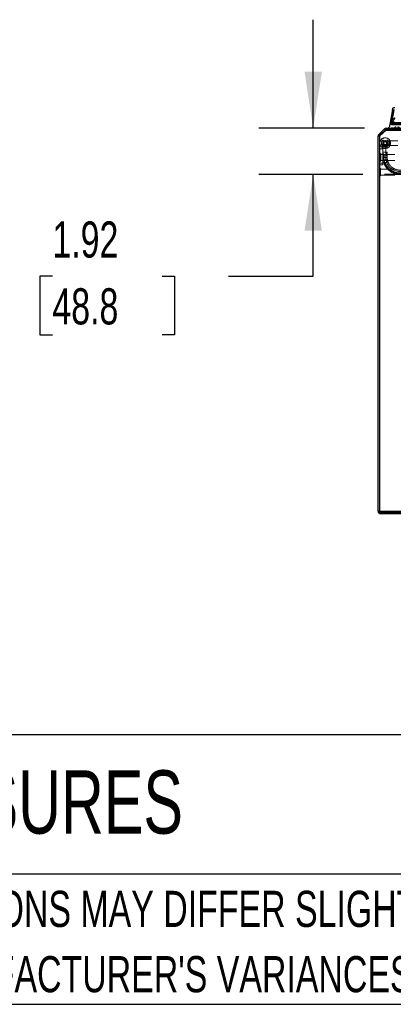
# Model space of a CAD drawing. Header units: inches. Extents: x 0.2 to 10.8, y 0.2 to 8.2.
# Tile 2 of 145: x 2.3 to 3.2, y 0.2 to 2.5. Entities that reach past the tile are written whole.
import ezdxf

# ---------------------------------------------------------------- set-up
doc = ezdxf.new("R2010")
doc.units = ezdxf.units.IN
doc.header["$MEASUREMENT"] = 0
doc.linetypes.add('HIDDEN', pattern=[0.075, 0.05, -0.025])
doc.layers.add('DIMENSIONS', color=140, linetype='Continuous')
doc.layers.add('TEXT', color=140, linetype='Continuous')
doc.styles.add('SLDTEXTSTYLE0', font='TXT', dxfattribs={"width": 0.7})
doc.dimstyles.new('SLDDIMSTYLE1', dxfattribs={"dimtxt": 0.084961, "dimasz": 0.13, "dimexe": 0, "dimexo": 0.0625, "dimgap": 0.02124, "dimtad": 0, "dimtih": 1, "dimtoh": 1, "dimlfac": 18, "dimrnd": 1e-09, "dimzin": 12, "dimdsep": 46, "dimtxsty": 'SLDTEXTSTYLE0', "dimsah": 1, "dimcen": 0.09, "dimadec": 0, "dimazin": 3, "dimtfac": 1, "dimtmove": 0, "dimatfit": 0, "dimfxl": 0, "dimfrac": 2, "dimtolj": 1, "dimtzin": 12, "dimarcsym": 0})

# ---------------------------------------------------------------- blocks, each defined once
blk = doc.blocks.new('SW_NOTE_0_3')
at = {"layer": 'TEXT', "color": 0, "char_height": 0.083333, "attachment_point": 1, "style": 'SLDTEXTSTYLE0'}
for s, insert in [('PART DIMENSIONS MAY DIFFER SLIGHTLY', (0, 0.1074)), ("DUE TO MANUFACTURER'S VARIANCES", (0, -0.0431))]:
    blk.add_mtext(s, dxfattribs=dict(at, insert=insert))
blk = doc.blocks.new('_D_22')
at = {"layer": 'DIMENSIONS'}
for p, q in [((3.0102, 2.2698), (3.0102, 2.5198)), ((3.1283, 2.2698), (2.8852, 2.2698)), ((3.1243, 2.1631), (2.8852, 2.1631)), ((3.0102, 1.9282), (3.0102, 2.1631)), ((2.4098, 1.9282), (2.3812, 1.9282)), ((2.3812, 1.9282), (2.3812, 1.7932)), ((2.6622, 1.9282), (2.6908, 1.9282)), ((2.6908, 1.9282), (2.6908, 1.7932)), ((2.8154, 1.9282), (3.0102, 1.9282)), ((2.3812, 1.7932), (2.4098, 1.7932)), ((2.6908, 1.7932), (2.6622, 1.7932))]:
    blk.add_line(p, q, dxfattribs=at)
for points in [[(3.0102, 2.2698), (3.0302, 2.3998), (2.9902, 2.3998)], [(3.0102, 2.1631), (2.9902, 2.0331), (3.0302, 2.0331)]]:
    blk.add_solid(points, dxfattribs=at)
at = {"layer": 'DIMENSIONS', "char_height": 0.08333, "attachment_point": 1, "style": 'SLDTEXTSTYLE0'}
for s, insert in [('1.92', (2.4098, 2.0547)), ('48.8', (2.4098, 1.9006))]:
    blk.add_mtext(s, dxfattribs=dict(at, insert=insert))

msp = doc.modelspace()

# ---------------------------------------------------------------- linework, layer by layer
at = {"color": 7, "linetype": 'Continuous', "lineweight": 25}
for p, q in [((3.1924582, 2.3126483), (3.1864019, 2.278301)), ((3.1903473, 2.278301), (3.1964036, 2.3126483)), ((3.1924582, 2.3126483), (3.1962847, 2.3119736)), ((3.1873413, 2.2808345), (3.190794, 2.2808345)), ((3.1908539, 2.2811743), (3.1878533, 2.2811743)), ((3.1903473, 2.278301), (4.7954749, 2.278301)), ((3.1903473, 2.278301), (3.1903473, 2.2782522)), ((3.1595913, 1.3868768), (3.1595913, 2.2510484)), ((3.1613487, 2.255291), (3.174066, 2.2680083)), ((3.1635913, 1.3848768), (3.1635913, 2.2510505)), ((3.1768938, 2.2651805), (3.1641765, 2.2524632)), ((3.2269752, 2.2657657), (3.1783064, 2.2657657)), ((3.1783086, 2.2697657), (3.2269802, 2.2697657)), ((3.1635913, 1.3848768), (4.822258, 1.3848768)), ((4.822258, 1.3808768), (3.1655913, 1.3808768))]:
    msp.add_line(p, q, dxfattribs=at)
at = {"color": 7, "linetype": 'HIDDEN', "lineweight": 18}
for p, q in [((3.1963974, 2.3119537), (3.1903411, 2.2776064)), ((3.1903473, 2.2776064), (3.1964036, 2.3119537)), ((3.1864019, 2.278301), (3.1903411, 2.2776064)), ((3.1880968, 2.281118), (4.7977254, 2.281118)), ((3.1939757, 2.2782507), (3.1880968, 2.281118)), ((3.1880968, 2.281118), (4.7977254, 2.281118)), ((3.1903473, 2.2782522), (3.1903473, 2.2776064)), ((3.1903473, 2.2776064), (4.7954749, 2.2776064)), ((3.190794, 2.2808345), (4.7950282, 2.2808345)), ((4.7949683, 2.2811743), (3.1908539, 2.2811743)), ((3.1980533, 2.2919367), (3.1914759, 2.2825432)), ((3.1914759, 2.2825432), (4.7943463, 2.2825432)), ((3.1923209, 2.2819104), (4.7934657, 2.2819104)), ((3.1939757, 2.2782507), (4.7918464, 2.2782507)), ((3.1941155, 2.2782328), (4.7917066, 2.2782328)), ((3.1635913, 2.2510484), (3.1595913, 2.2510484)), ((3.1637436, 2.2518137), (3.160048, 2.2533445)), ((3.1641771, 2.2524626), (3.1613487, 2.255291)), ((3.1635913, 2.2537138), (3.1774802, 2.2663014)), ((3.1774802, 2.2646109), (3.1635913, 2.2520233)), ((3.1635913, 2.2520233), (3.1635913, 2.2537138)), ((3.1635913, 2.2510505), (3.1635913, 2.2520233)), ((3.1641771, 2.2524626), (3.1768944, 2.2651799)), ((3.1768944, 2.2651799), (3.174066, 2.2680083)), ((3.1771396, 2.2653885), (3.1748017, 2.2686341)), ((3.1774802, 2.2663014), (3.1774802, 2.2646109)), ((3.1774802, 2.2663014), (3.2285913, 2.2663014)), ((3.1774802, 2.2646109), (3.2279204, 2.2646109)), ((3.1831311, 2.2697657), (3.1820059, 2.2681778)), ((3.1820059, 2.2681778), (3.2269802, 2.2681778)), ((3.1821212, 2.2658871), (3.2269802, 2.2658871)), ((3.1699393, 2.2336597), (3.1717417, 2.2341427)), ((3.170153, 2.2352407), (3.170153, 2.189309)), ((3.1725223, 2.2373774), (3.1714686, 2.2421221)), ((3.1742588, 2.2293403), (3.1726696, 2.2234096)), ((3.1747417, 2.2311427), (3.1742588, 2.2293403)), ((3.1867759, 2.2407088), (3.1758398, 2.2407088)), ((3.1758398, 2.2297727), (3.1867759, 2.2297727)), ((3.1774208, 2.2293403), (3.1769379, 2.2311427)), ((3.1769568, 2.2296647), (3.1782457, 2.2232309)), ((3.1790155, 2.2305233), (3.1803517, 2.2238536)), ((3.1803517, 2.2238536), (3.1790155, 2.2305233)), ((3.1790155, 2.2305233), (3.1803517, 2.2238536)), ((3.1803517, 2.2238536), (3.1790155, 2.2305233)), ((3.1790155, 2.2305233), (3.1803517, 2.2238536)), ((3.1803517, 2.2238536), (3.1790155, 2.2305233)), ((3.180211, 2.2421221), (3.1791573, 2.2373774)), ((3.1799378, 2.2341427), (3.1817402, 2.2336597)), ((3.1867759, 2.2297727), (3.1867759, 2.2407088)), ((3.1867759, 2.2297727), (3.1867759, 2.2407088)), ((3.1867759, 2.2297727), (3.1867759, 2.2407088)), ((3.2053673, 2.2407088), (3.1867759, 2.2407088)), ((3.1867759, 2.2297727), (3.2053673, 2.2297727)), ((3.170153, 2.222316), (3.1635913, 2.222316)), ((3.166216, 2.2098689), (3.1635913, 2.2124936)), ((3.1653274, 2.2111129), (3.1635913, 2.2111129)), ((3.1653274, 2.2024323), (3.1653274, 2.2111129)), ((3.1983135, 2.2093768), (3.1653274, 2.2093768)), ((3.1653274, 2.1937518), (3.1653274, 2.2024323)), ((3.166216, 2.2098689), (3.166216, 2.1949958)), ((3.170153, 2.2098689), (3.166216, 2.2098689)), ((3.170153, 2.2142657), (3.1804308, 2.2142657)), ((3.1804308, 2.207874), (3.170153, 2.207874)), ((3.170153, 2.2024323), (3.1804308, 2.2024323)), ((3.1705904, 2.2228679), (3.1705904, 2.2024323)), ((3.1705904, 2.2068068), (3.1727817, 2.2068068)), ((3.1705904, 2.2068068), (3.1727817, 2.2068068)), ((3.1705904, 2.2068068), (3.1727817, 2.2068068)), ((3.1705904, 2.2068068), (3.1727817, 2.2068068)), ((3.1705904, 2.2068068), (3.1727817, 2.2068068)), ((3.1705904, 2.2068068), (3.1727817, 2.2068068)), ((3.1705904, 2.2068068), (3.1727817, 2.2068068)), ((3.1705904, 2.2068068), (3.1727817, 2.2068068)), ((3.1705904, 2.2068068), (3.1727817, 2.2068068)), ((3.1705904, 2.2068068), (3.1705904, 2.2024323)), ((3.1705904, 2.2068068), (3.1727817, 2.2068068)), ((3.1705904, 2.2024323), (3.1705904, 2.2068068)), ((3.1705904, 2.2068068), (3.1727817, 2.2068068)), ((3.1705904, 2.2068068), (3.1727817, 2.2068068)), ((3.1727817, 2.2068068), (3.1727817, 2.2024323)), ((3.1727817, 2.2024323), (3.1727817, 2.2068068)), ((3.1727817, 2.2068068), (3.1727817, 2.2024323)), ((3.1727817, 2.2024323), (3.1727817, 2.2068068)), ((3.1727817, 2.2068068), (3.1727817, 2.2024323)), ((3.1727817, 2.2024323), (3.1727817, 2.2068068)), ((3.1727817, 2.2068068), (3.1727817, 2.2024323)), ((3.1727817, 2.2024323), (3.1727817, 2.2068068)), ((3.1727817, 2.2068068), (3.1727817, 2.2024323)), ((3.1727817, 2.2024323), (3.1727817, 2.2068068)), ((3.1727817, 2.2068068), (3.1727817, 2.2024323)), ((3.1727817, 2.2024323), (3.1727817, 2.2068068)), ((3.1738713, 2.2024323), (3.1738713, 2.2068068)), ((3.1771521, 2.2024323), (3.1771521, 2.2228679)), ((3.1771521, 2.2068068), (3.1774795, 2.2068068)), ((3.1771521, 2.2068068), (3.1774795, 2.2068068)), ((3.1771521, 2.2068068), (3.1774795, 2.2068068)), ((3.1771521, 2.2068068), (3.1774795, 2.2068068)), ((3.1771521, 2.2068068), (3.1774795, 2.2068068)), ((3.1771521, 2.2068068), (3.1774795, 2.2068068)), ((3.1771521, 2.2068068), (3.1774795, 2.2068068)), ((3.1771521, 2.2068068), (3.1774795, 2.2068068)), ((3.1771521, 2.2068068), (3.1774795, 2.2068068)), ((3.1771521, 2.2068068), (3.1771521, 2.2024323)), ((3.1771521, 2.2068068), (3.1774795, 2.2068068)), ((3.1771521, 2.2068068), (3.1774795, 2.2068068)), ((3.1771521, 2.2068068), (3.1774795, 2.2068068)), ((3.1774795, 2.2068068), (3.1774795, 2.2024323)), ((3.1774795, 2.2024323), (3.1774795, 2.2068068)), ((3.1774795, 2.2068068), (3.1774795, 2.2024323)), ((3.1774795, 2.2024323), (3.1774795, 2.2068068)), ((3.1774795, 2.2068068), (3.1774795, 2.2024323)), ((3.1774795, 2.2024323), (3.1774795, 2.2068068)), ((3.1774795, 2.2068068), (3.1774795, 2.2024323)), ((3.1774795, 2.2024323), (3.1774795, 2.2068068)), ((3.1774795, 2.2068068), (3.1774795, 2.2024323)), ((3.1774795, 2.2024323), (3.1774795, 2.2068068)), ((3.1774795, 2.2068068), (3.1774795, 2.2024323)), ((3.1774795, 2.2024323), (3.1774795, 2.2068068)), ((3.18043, 2.2024323), (3.18043, 2.2068068)), ((3.1804308, 2.2024323), (3.1804308, 2.2142657)), ((3.1804308, 2.190599), (3.1804308, 2.2024323)), ((3.1635913, 2.1923711), (3.166216, 2.1949958)), ((3.1635913, 2.1937518), (3.1653274, 2.1937518)), ((3.170153, 2.189309), (3.1635913, 2.189309)), ((3.1635913, 2.189309), (3.170153, 2.189309)), ((3.170153, 2.189309), (3.1635913, 2.189309)), ((3.1635913, 2.189309), (3.170153, 2.189309)), ((3.170153, 2.189309), (3.1635913, 2.189309)), ((3.1635913, 2.189309), (3.170153, 2.189309)), ((3.170153, 2.1849345), (3.1635913, 2.1849345)), ((3.1653274, 2.1954879), (3.1983135, 2.1954879)), ((3.166216, 2.1949958), (3.170153, 2.1949958)), ((3.170153, 2.1969907), (3.1804308, 2.1969907)), ((3.170153, 2.190599), (3.1804308, 2.190599)), ((3.170153, 2.189309), (3.170153, 2.1849345)), ((3.1653274, 2.177224), (3.1635913, 2.177224)), ((3.1635913, 2.1598629), (3.1653274, 2.1598629)), ((3.1653274, 2.1685434), (3.1653274, 2.177224)), ((3.1983135, 2.1754879), (3.1653274, 2.1754879)), ((3.1653274, 2.1598629), (3.1653274, 2.1685434)), ((3.1653274, 2.161599), (3.1983135, 2.161599)), ((3.1635913, 1.3868768), (3.1595913, 1.3868768)), ((3.1639649, 1.3857129), (3.1607119, 1.3833851)), ((3.1635913, 1.3865673), (4.822258, 1.3865673)), ((3.1655913, 1.3848768), (3.1655913, 1.3808768))]:
    msp.add_line(p, q, dxfattribs=at)
at = {"color": 7, "linetype": 'HIDDEN', "lineweight": 18, "flags": 128}
for points in [[(4.7947685, 2.2702785), (3.9592051, 2.2702783), (3.1910494, 2.2702785)], [(4.7947733, 2.2702784), (4.0585215, 2.2702763), (3.1910502, 2.2702784)], [(3.1943046, 2.2671477), (3.9800698, 2.2671472), (4.7915276, 2.2671477)]]:
    msp.add_lwpolyline(points, dxfattribs=at)
at = {"color": 7, "linetype": 'HIDDEN', "lineweight": 18}
for radius in [0.0054681, 0.0038276, 0.0032808]:
    msp.add_circle((3.1758398, 2.2352407), radius, dxfattribs=at)
at = {"color": 7, "linetype": 'Continuous', "lineweight": 25}
for centre, radius, start, end in [((3.1878533, 2.2806187), 0.0005556, 90, 157.1422396), ((3.1655913, 2.2510484), 0.006, 135, 180), ((3.1655891, 2.2510505), 0.0019978, 135, 180), ((3.1783086, 2.2637657), 0.006, 90, 135), ((3.1783064, 2.2637679), 0.0019978, 90, 135), ((3.1655913, 1.3868768), 0.006, 180, 270)]:
    msp.add_arc(centre, radius, start, end, dxfattribs=at)
at = {"color": 7, "linetype": 'HIDDEN', "lineweight": 18}
for centre, radius, start, end in [((3.1878533, 2.2806187), 0.0005556, 64, 90), ((3.1941155, 2.2787884), 0.0005556, 255.4243751, 334.7861857), ((3.1758398, 2.2352407), 0.0122485, 255, 180), ((3.1758398, 2.2352407), 0.0122485, 180, 238.992417), ((3.1758398, 2.2352407), 0.0087489, 125.2609148, 54.7390852), ((3.1684032, 2.2228679), 0.0021872, 0, 58.992417), ((3.1700526, 2.2332372), 0.0004374, 105, 199.0960438), ((3.1758398, 2.2352407), 0.0065617, 199.0960438, 250.9039562), ((3.1758398, 2.2352407), 0.0056868, 255, 180), ((3.1758398, 2.2352407), 0.0056868, 180, 238.992417), ((3.1710416, 2.2420273), 0.0004374, 12.5204628, 125.2609148), ((3.1716285, 2.2345652), 0.0004374, 285, 9.1131579), ((3.1758398, 2.2352407), 0.0038276, 151.3967363, 189.1131579), ((3.1720952, 2.2372826), 0.0004374, 331.3967363, 12.5204628), ((3.1684032, 2.2228679), 0.0087489, 0, 58.992417), ((3.1738362, 2.2294535), 0.0004374, 250.9039562, 345), ((3.1751643, 2.2310295), 0.0004374, 80.8868421, 165), ((3.1758398, 2.2352407), 0.0038276, 260.8868421, 279.1131579), ((3.1765153, 2.2310295), 0.0004374, 15, 99.1131579), ((3.1778433, 2.2294535), 0.0004374, 195, 289.0960438), ((3.1758398, 2.2352407), 0.0065617, 289.0960438, 340.9039562), ((3.1795843, 2.2372826), 0.0004374, 167.4795372, 208.6032637), ((3.1758398, 2.2352407), 0.0038276, 350.8868421, 28.6032637), ((3.180051, 2.2345652), 0.0004374, 170.8868421, 255), ((3.180638, 2.2420273), 0.0004374, 54.7390852, 167.4795372), ((3.181627, 2.2332372), 0.0004374, 340.9039562, 75), ((3.1771521, 2.2141426), 0.0065617, 180, 228.2366023), ((3.2099605, 2.2024323), 0.0393701, 180, 0), ((3.1782457, 2.2146164), 0.0010936, 180, 225.5237276), ((3.2099605, 2.2024323), 0.0328084, 180, 0), ((3.1655913, 1.3868768), 0.002, 180, 270)]:
    msp.add_arc(centre, radius, start, end, dxfattribs=at)
at = {"color": 7, "linetype": 'Continuous', "lineweight": 25}
for points, knots in [([(3.1924582, 2.3126483), (3.1925794, 2.3133359), (3.1928218, 2.3140018), (3.19352, 2.315211), (3.1939755, 2.315754), (3.1950451, 2.3166515), (3.1956589, 2.3170058), (3.196971, 2.3174834), (3.1976689, 2.3176064), (3.1983671, 2.3176064)], [0, 0, 0, 0, 0.25, 0.25, 0.5, 0.5, 0.75, 0.75, 1, 1, 1, 1]), ([(3.1873413, 2.2808345), (3.1871224, 2.2800242), (3.1868399, 2.2789789), (3.1862657, 2.2766213), (3.1856467, 2.2738447), (3.1842738, 2.2714439), (3.1834196, 2.2701716), (3.1831683, 2.2698179), (3.1831311, 2.2697657)], [0, 0, 0, 0, 0.204819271, 0.264207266, 0.587758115, 0.881577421, 0.982515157, 1, 1, 1, 1])]:
    msp.add_open_spline(points, degree=3, knots=knots, dxfattribs=at)
at = {"color": 7, "linetype": 'HIDDEN', "lineweight": 18}
for points, knots in [([(3.1945184, 2.2923262), (3.1945044, 2.292299), (3.1944762, 2.2922443), (3.1944499, 2.2921482), (3.1944355, 2.2920456), (3.1944338, 2.2919384), (3.1944444, 2.2918298), (3.1944674, 2.2917234), (3.1945028, 2.291623), (3.1945508, 2.2915329), (3.1946251, 2.2914411), (3.1947618, 2.2913621), (3.1949315, 2.2913419), (3.1951188, 2.2913601), (3.1954392, 2.2914475), (3.1959179, 2.2917429), (3.1963687, 2.2922738), (3.1967489, 2.2927114), (3.1970448, 2.2929918), (3.1973467, 2.2932057), (3.1976744, 2.2932987), (3.1979718, 2.2932103), (3.1981608, 2.2930382), (3.1982827, 2.2928633), (3.1982941, 2.2926887), (3.1982707, 2.2925108), (3.1982203, 2.2923319), (3.1981415, 2.2921393), (3.1980866, 2.2920132), (3.1980533, 2.2919367)], [0, 0, 0, 0, 0.012868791, 0.025860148, 0.039154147, 0.052809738, 0.066788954, 0.080991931, 0.095300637, 0.109635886, 0.124035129, 0.14835146, 0.186971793, 0.216989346, 0.249570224, 0.363153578, 0.498613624, 0.563588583, 0.627260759, 0.689153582, 0.748188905, 0.806694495, 0.849955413, 0.873983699, 0.891931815, 0.915077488, 0.943007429, 0.965402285, 1, 1, 1, 1]), ([(3.1820059, 2.2681778), (3.1819187, 2.2679677), (3.1817597, 2.2675847), (3.1815709, 2.2670489), (3.1814417, 2.2666137), (3.1813802, 2.2662976), (3.1813837, 2.2660802), (3.1814284, 2.2659395), (3.1815164, 2.2658466), (3.1816373, 2.2658073), (3.1817838, 2.2658003), (3.181958, 2.2658323), (3.182157, 2.2658968), (3.1825385, 2.26603), (3.1830778, 2.2662783), (3.183743, 2.2666484), (3.1843594, 2.2670389), (3.1849272, 2.2674727), (3.1854829, 2.2679953), (3.1859533, 2.2684731), (3.1863928, 2.2688662), (3.1867848, 2.2691623), (3.1873536, 2.2695142), (3.1883813, 2.2699006), (3.1896702, 2.270056), (3.1909525, 2.2702788), (3.1918547, 2.2703686), (3.192452, 2.2703254), (3.1928081, 2.2702352), (3.1930214, 2.2701177), (3.1931936, 2.2699569), (3.1933079, 2.2697285), (3.1933668, 2.2694198), (3.1933702, 2.2690868), (3.1933473, 2.2687543), (3.193323, 2.2684301), (3.193287, 2.2681536), (3.1932711, 2.2679194), (3.19329, 2.26773), (3.1933332, 2.2675445), (3.1934033, 2.2673751), (3.1934822, 2.2672512), (3.1936283, 2.2671584), (3.1938457, 2.2670938), (3.1941736, 2.2671076), (3.1945157, 2.2671996), (3.1949779, 2.2674042), (3.1955059, 2.2677697), (3.1960434, 2.2683431), (3.1964756, 2.2690817), (3.1968098, 2.2698345), (3.1971475, 2.2705327), (3.1974373, 2.2710373), (3.1977897, 2.2715544), (3.198257, 2.2720837), (3.1988924, 2.272552), (3.1994998, 2.2726931), (3.1999229, 2.2725551), (3.2001485, 2.272413), (3.200331, 2.2721911), (3.2005127, 2.2718486), (3.2007152, 2.2714378), (3.2009414, 2.2710466), (3.2012481, 2.270559), (3.2016409, 2.2699806), (3.2021384, 2.2693544), (3.2026533, 2.2688039), (3.2031809, 2.2683464), (3.2036785, 2.268041), (3.2041308, 2.2678938), (3.2045288, 2.2678616), (3.2048367, 2.2679591), (3.2050059, 2.2681232), (3.2050586, 2.2682282), (3.2050977, 2.2683651), (3.2051227, 2.2685312), (3.2051351, 2.2687211), (3.205134, 2.26893), (3.2051195, 2.2691551), (3.2050916, 2.2693963), (3.2050414, 2.2697006), (3.204971, 2.2700615), (3.204885, 2.2704745), (3.2047808, 2.2709101), (3.2046866, 2.2713496), (3.2046464, 2.2717755), (3.2046571, 2.2721367), (3.2047542, 2.2724465), (3.2049301, 2.2725971), (3.2050997, 2.2726461), (3.2052507, 2.272655), (3.2054564, 2.2726325), (3.2058116, 2.2725522), (3.206479, 2.2723204), (3.2073961, 2.2719188), (3.2084361, 2.2712938), (3.209428, 2.2704769), (3.2101778, 2.2696942), (3.2107088, 2.2691119), (3.2110042, 2.2688145), (3.2112525, 2.2686037), (3.211493, 2.2684527), (3.2117599, 2.2683633), (3.2120368, 2.2683752), (3.2122959, 2.2684628), (3.2125164, 2.2685892), (3.2126796, 2.2687435), (3.2127965, 2.2689422), (3.2128682, 2.2691582), (3.2129023, 2.2694109), (3.212865, 2.2697301), (3.212773, 2.2701311), (3.2126181, 2.2706109), (3.2124797, 2.270945), (3.2124047, 2.271126)], [0, 0, 0, 0, 0.0116558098, 0.0212513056, 0.0286202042, 0.0342911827, 0.0366755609, 0.0389330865, 0.0412455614, 0.0439985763, 0.0473454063, 0.0512386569, 0.0557535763, 0.0609508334, 0.077958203, 0.0940811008, 0.1092829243, 0.1236696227, 0.1375796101, 0.1541345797, 0.1630180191, 0.1729922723, 0.1840146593, 0.2048891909, 0.2441303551, 0.2718263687, 0.2922069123, 0.3053877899, 0.3118454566, 0.3169624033, 0.3208356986, 0.3252760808, 0.3302677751, 0.335900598, 0.3410985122, 0.3462793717, 0.351515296, 0.3544827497, 0.357484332, 0.3605674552, 0.3637072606, 0.3668044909, 0.3686870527, 0.3738130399, 0.3820846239, 0.3908438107, 0.3972951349, 0.4147690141, 0.4303906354, 0.4422064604, 0.4610488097, 0.4723716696, 0.4826980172, 0.4921122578, 0.5067198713, 0.5227377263, 0.5401598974, 0.5471704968, 0.5518299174, 0.5564978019, 0.5638264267, 0.5721575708, 0.5801748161, 0.5879775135, 0.6035088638, 0.6184661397, 0.6329214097, 0.6469260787, 0.6603699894, 0.6694170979, 0.6784502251, 0.687776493, 0.6895992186, 0.6916347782, 0.6940048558, 0.6967465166, 0.6997911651, 0.7031107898, 0.7067203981, 0.7106189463, 0.7148230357, 0.7216774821, 0.7285545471, 0.7354668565, 0.7435757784, 0.750364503, 0.7559948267, 0.7607307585, 0.7657889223, 0.7692104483, 0.7726135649, 0.776044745, 0.7827830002, 0.7970064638, 0.8224909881, 0.8478785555, 0.8735719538, 0.8997148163, 0.9106852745, 0.9188292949, 0.9241891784, 0.9304521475, 0.9365864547, 0.9427588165, 0.9491693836, 0.9540555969, 0.9584565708, 0.9625319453, 0.9663327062, 0.9697505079, 0.9746993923, 0.9815092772, 0.9899814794, 1, 1, 1, 1]), ([(3.1914759, 2.2825432), (3.1914701, 2.2825195), (3.1914582, 2.2824709), (3.1914562, 2.2823904), (3.1914653, 2.2823057), (3.1914864, 2.2822182), (3.1915191, 2.2821306), (3.1915632, 2.2820463), (3.1916195, 2.2819695), (3.1916929, 2.2818995), (3.191812, 2.281827), (3.1920594, 2.2817629), (3.1923925, 2.2819141), (3.192803, 2.2822123), (3.1932138, 2.2826138), (3.1936531, 2.2831036), (3.1939931, 2.2834993), (3.194284, 2.2837556), (3.1945391, 2.2839206), (3.1948537, 2.2840626), (3.1952337, 2.2841505), (3.1956344, 2.2841464), (3.1959835, 2.2840617), (3.1962409, 2.2839053), (3.1964099, 2.283706), (3.196489, 2.283463), (3.196533, 2.2831842), (3.1965423, 2.2828771), (3.1965191, 2.2826694), (3.1965073, 2.2825639)], [0, 0, 0, 0, 0.008015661, 0.016426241, 0.0254813, 0.035322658, 0.04596838, 0.057318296, 0.069186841, 0.081549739, 0.097164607, 0.126206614, 0.193864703, 0.250856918, 0.33445287, 0.418795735, 0.50101464, 0.536112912, 0.578615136, 0.628178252, 0.684812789, 0.75000896, 0.806490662, 0.8477527, 0.87481959, 0.902265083, 0.932723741, 0.965818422, 1, 1, 1, 1]), ([(3.1727812, 2.2024323), (3.1727748, 2.1969188), (3.1749606, 2.1873105), (3.1834119, 2.1752287), (3.195187, 2.1672368), (3.2099605, 2.1642626), (3.2247341, 2.1672368), (3.2365091, 2.1752287), (3.2449604, 2.1873105), (3.2471462, 2.1969188), (3.2471399, 2.2024323)], [4.712364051, 4.712364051, 4.712364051, 4.712364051, 5.157166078, 5.488342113, 5.885753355, 6.283164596, 6.680575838, 7.07798708, 7.409163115, 7.853965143, 7.853965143, 7.853965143, 7.853965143]), ([(3.2471399, 2.2024323), (3.2471462, 2.1969188), (3.2449604, 2.1873105), (3.2365091, 2.1752287), (3.2247341, 2.1672368), (3.2099605, 2.1642626), (3.195187, 2.1672368), (3.1834119, 2.1752287), (3.1749606, 2.1873105), (3.1727748, 2.1969188), (3.1727812, 2.2024323)], [4.712414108, 4.712414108, 4.712414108, 4.712414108, 5.157216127, 5.488392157, 5.885803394, 6.283214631, 6.680625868, 7.078037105, 7.409213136, 7.85401516, 7.85401516, 7.85401516, 7.85401516]), ([(3.1727812, 2.2024323), (3.1727748, 2.1969188), (3.1749606, 2.1873105), (3.1834119, 2.1752287), (3.195187, 2.1672368), (3.2099605, 2.1642626), (3.2247341, 2.1672368), (3.2365091, 2.1752287), (3.2449604, 2.1873105), (3.2471462, 2.1969187), (3.2471399, 2.2024323)], [4.712364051, 4.712364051, 4.712364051, 4.712364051, 5.157166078, 5.488342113, 5.885753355, 6.283164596, 6.680575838, 7.07798708, 7.409163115, 7.853965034, 7.853965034, 7.853965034, 7.853965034]), ([(3.2471399, 2.2024323), (3.2471462, 2.1969188), (3.2449604, 2.1873105), (3.2365091, 2.1752287), (3.2247341, 2.1672368), (3.2099605, 2.1642626), (3.195187, 2.1672368), (3.1834119, 2.1752287), (3.1749606, 2.1873105), (3.1727748, 2.1969188), (3.1727812, 2.2024323)], [4.712414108, 4.712414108, 4.712414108, 4.712414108, 5.157216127, 5.488392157, 5.885803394, 6.283214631, 6.680625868, 7.078037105, 7.409213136, 7.85401516, 7.85401516, 7.85401516, 7.85401516]), ([(3.1727812, 2.2024323), (3.1727748, 2.1969188), (3.1749606, 2.1873105), (3.1834119, 2.1752287), (3.195187, 2.1672368), (3.2099605, 2.1642626), (3.2247341, 2.1672368), (3.2365091, 2.1752287), (3.2449604, 2.1873105), (3.2471462, 2.1969188), (3.2471399, 2.2024323)], [4.712364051, 4.712364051, 4.712364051, 4.712364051, 5.157166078, 5.488342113, 5.885753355, 6.283164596, 6.680575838, 7.07798708, 7.409163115, 7.853965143, 7.853965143, 7.853965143, 7.853965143]), ([(3.2471399, 2.2024323), (3.2471462, 2.1969188), (3.2449604, 2.1873105), (3.2365091, 2.1752287), (3.2247341, 2.1672368), (3.2099605, 2.1642626), (3.195187, 2.1672368), (3.1834119, 2.1752287), (3.1749606, 2.1873105), (3.1727748, 2.1969188), (3.1727812, 2.2024323)], [4.712414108, 4.712414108, 4.712414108, 4.712414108, 5.157216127, 5.488392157, 5.885803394, 6.283214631, 6.680625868, 7.078037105, 7.409213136, 7.85401516, 7.85401516, 7.85401516, 7.85401516]), ([(3.1727812, 2.2024323), (3.1727748, 2.1969188), (3.1749606, 2.1873105), (3.1834119, 2.1752287), (3.195187, 2.1672368), (3.2099605, 2.1642626), (3.2247341, 2.1672368), (3.2365091, 2.1752287), (3.2449604, 2.1873105), (3.2471462, 2.1969187), (3.2471399, 2.2024323)], [4.712364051, 4.712364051, 4.712364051, 4.712364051, 5.157166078, 5.488342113, 5.885753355, 6.283164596, 6.680575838, 7.07798708, 7.409163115, 7.853965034, 7.853965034, 7.853965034, 7.853965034]), ([(3.2471399, 2.2024323), (3.2471462, 2.1969188), (3.2449604, 2.1873105), (3.2365091, 2.1752287), (3.2247341, 2.1672368), (3.2099605, 2.1642626), (3.195187, 2.1672368), (3.1834119, 2.1752287), (3.1749606, 2.1873105), (3.1727748, 2.1969188), (3.1727812, 2.2024323)], [4.712414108, 4.712414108, 4.712414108, 4.712414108, 5.157216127, 5.488392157, 5.885803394, 6.283214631, 6.680625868, 7.078037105, 7.409213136, 7.85401516, 7.85401516, 7.85401516, 7.85401516]), ([(3.1727812, 2.2024323), (3.1727748, 2.1969188), (3.1749606, 2.1873105), (3.1834119, 2.1752287), (3.195187, 2.1672368), (3.2099605, 2.1642626), (3.2247341, 2.1672368), (3.2365091, 2.1752287), (3.2449604, 2.1873105), (3.2471462, 2.1969188), (3.2471399, 2.2024323)], [4.712364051, 4.712364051, 4.712364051, 4.712364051, 5.157166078, 5.488342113, 5.885753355, 6.283164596, 6.680575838, 7.07798708, 7.409163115, 7.853965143, 7.853965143, 7.853965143, 7.853965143]), ([(3.2471399, 2.2024323), (3.2471462, 2.1969188), (3.2449604, 2.1873105), (3.2365091, 2.1752287), (3.2247341, 2.1672368), (3.2099605, 2.1642626), (3.195187, 2.1672368), (3.1834119, 2.1752287), (3.1749606, 2.1873105), (3.1727748, 2.1969188), (3.1727812, 2.2024323)], [4.712414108, 4.712414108, 4.712414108, 4.712414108, 5.157216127, 5.488392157, 5.885803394, 6.283214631, 6.680625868, 7.078037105, 7.409213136, 7.85401516, 7.85401516, 7.85401516, 7.85401516]), ([(3.1727812, 2.2024323), (3.1727748, 2.1969188), (3.1749606, 2.1873105), (3.1834119, 2.1752287), (3.195187, 2.1672368), (3.2099605, 2.1642626), (3.2247341, 2.1672368), (3.2365091, 2.1752287), (3.2449604, 2.1873105), (3.2471462, 2.1969187), (3.2471399, 2.2024323)], [4.712364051, 4.712364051, 4.712364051, 4.712364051, 5.157166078, 5.488342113, 5.885753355, 6.283164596, 6.680575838, 7.07798708, 7.409163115, 7.853965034, 7.853965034, 7.853965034, 7.853965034]), ([(3.2471399, 2.2024323), (3.2471462, 2.1969188), (3.2449604, 2.1873105), (3.2365091, 2.1752287), (3.2247341, 2.1672368), (3.2099605, 2.1642626), (3.195187, 2.1672368), (3.1834119, 2.1752287), (3.1749606, 2.1873105), (3.1727748, 2.1969188), (3.1727812, 2.2024323)], [4.712414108, 4.712414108, 4.712414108, 4.712414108, 5.157216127, 5.488392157, 5.885803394, 6.283214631, 6.680625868, 7.078037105, 7.409213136, 7.85401516, 7.85401516, 7.85401516, 7.85401516]), ([(3.1727817, 2.2068068), (3.1727817, 2.2071264), (3.1727817, 2.2074458), (3.1727817, 2.2080364), (3.1727817, 2.2083072), (3.1727817, 2.2087592), (3.1727817, 2.2089401), (3.1727817, 2.2091847), (3.1727817, 2.2092483), (3.1727817, 2.2092483), (3.1727817, 2.2091847), (3.1727817, 2.2089401), (3.1727817, 2.2087592), (3.1727817, 2.2083072), (3.1727817, 2.2080364), (3.1727817, 2.2074458), (3.1727817, 2.2071264), (3.1727817, 2.2068068)], [0, 0, 0, 0, 0.125, 0.125, 0.25, 0.25, 0.375, 0.375, 0.5, 0.5, 0.625, 0.625, 0.75, 0.75, 0.875, 0.875, 1, 1, 1, 1]), ([(3.1727817, 2.2068068), (3.1727817, 2.2071264), (3.1727817, 2.2074458), (3.1727817, 2.2080364), (3.1727817, 2.2083072), (3.1727817, 2.2087592), (3.1727817, 2.2089401), (3.1727817, 2.2091847), (3.1727817, 2.2092483), (3.1727817, 2.2092483), (3.1727817, 2.2091847), (3.1727817, 2.2089401), (3.1727817, 2.2087592), (3.1727817, 2.2083072), (3.1727817, 2.2080364), (3.1727817, 2.2074458), (3.1727817, 2.2071264), (3.1727817, 2.2068068)], [0, 0, 0, 0, 0.125, 0.125, 0.25, 0.25, 0.375, 0.375, 0.5, 0.5, 0.625, 0.625, 0.75, 0.75, 0.875, 0.875, 1, 1, 1, 1]), ([(3.1727817, 2.2068068), (3.1727817, 2.2071264), (3.1727817, 2.2074458), (3.1727817, 2.2080364), (3.1727817, 2.2083072), (3.1727817, 2.2087592), (3.1727817, 2.2089401), (3.1727817, 2.2091847), (3.1727817, 2.2092483), (3.1727817, 2.2092483), (3.1727817, 2.2091847), (3.1727817, 2.2089401), (3.1727817, 2.2087592), (3.1727817, 2.2083072), (3.1727817, 2.2080364), (3.1727817, 2.2074458), (3.1727817, 2.2071264), (3.1727817, 2.2068068)], [0, 0, 0, 0, 0.125, 0.125, 0.25, 0.25, 0.375, 0.375, 0.5, 0.5, 0.625, 0.625, 0.75, 0.75, 0.875, 0.875, 1, 1, 1, 1]), ([(3.1727817, 2.2068068), (3.1727817, 2.2071264), (3.1727817, 2.2074458), (3.1727817, 2.2080364), (3.1727817, 2.2083072), (3.1727817, 2.2087592), (3.1727817, 2.2089401), (3.1727817, 2.2091847), (3.1727817, 2.2092483), (3.1727817, 2.2092483), (3.1727817, 2.2091847), (3.1727817, 2.2089401), (3.1727817, 2.2087592), (3.1727817, 2.2083072), (3.1727817, 2.2080364), (3.1727817, 2.2074458), (3.1727817, 2.2071264), (3.1727817, 2.2068068)], [0, 0, 0, 0, 0.125, 0.125, 0.25, 0.25, 0.375, 0.375, 0.5, 0.5, 0.625, 0.625, 0.75, 0.75, 0.875, 0.875, 1, 1, 1, 1]), ([(3.1727817, 2.2068068), (3.1727817, 2.2071264), (3.1727817, 2.2074458), (3.1727817, 2.2080364), (3.1727817, 2.2083072), (3.1727817, 2.2087592), (3.1727817, 2.2089401), (3.1727817, 2.2091847), (3.1727817, 2.2092483), (3.1727817, 2.2092483), (3.1727817, 2.2091847), (3.1727817, 2.2089401), (3.1727817, 2.2087592), (3.1727817, 2.2083072), (3.1727817, 2.2080364), (3.1727817, 2.2074458), (3.1727817, 2.2071264), (3.1727817, 2.2068068)], [0, 0, 0, 0, 0.125, 0.125, 0.25, 0.25, 0.375, 0.375, 0.5, 0.5, 0.625, 0.625, 0.75, 0.75, 0.875, 0.875, 1, 1, 1, 1]), ([(3.1727817, 2.2068068), (3.1727817, 2.2071264), (3.1727817, 2.2074458), (3.1727817, 2.2080364), (3.1727817, 2.2083072), (3.1727817, 2.2087592), (3.1727817, 2.2089401), (3.1727817, 2.2091847), (3.1727817, 2.2092483), (3.1727817, 2.2092483), (3.1727817, 2.2091847), (3.1727817, 2.2089401), (3.1727817, 2.2087592), (3.1727817, 2.2083072), (3.1727817, 2.2080364), (3.1727817, 2.2074458), (3.1727817, 2.2071264), (3.1727817, 2.2068068)], [0, 0, 0, 0, 0.125, 0.125, 0.25, 0.25, 0.375, 0.375, 0.5, 0.5, 0.625, 0.625, 0.75, 0.75, 0.875, 0.875, 1, 1, 1, 1]), ([(3.1738713, 2.2068068), (3.1738567, 2.207036), (3.1738275, 2.207495), (3.1736013, 2.2081505), (3.1732655, 2.2087572), (3.1729428, 2.2090847), (3.1727817, 2.2092483)], [0, 0, 0, 0, 0.249785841, 0.500108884, 0.750327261, 1, 1, 1, 1]), ([(3.2459683, 2.2024414), (3.2457993, 2.1995336), (3.2454647, 2.1937755), (3.2423788, 2.1859415), (3.238146, 2.1794959), (3.233283, 2.1746468), (3.2283597, 2.1712234), (3.2237443, 2.1689671), (3.2195514, 2.1675641), (3.215375, 2.1666692), (3.2106781, 2.1662266), (3.2050727, 2.1665073), (3.1986888, 2.1679116), (3.1918438, 2.1708906), (3.1850508, 2.1758225), (3.1801693, 2.1816428), (3.1770486, 2.1873262), (3.1752291, 2.1922067), (3.1740613, 2.1973038), (3.1739644, 2.2007748), (3.173918, 2.2024351)], [0, 0, 0, 0, 0.076772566, 0.152025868, 0.219793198, 0.280051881, 0.332803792, 0.378028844, 0.415732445, 0.449702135, 0.49102273, 0.540403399, 0.597844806, 0.663318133, 0.736840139, 0.818384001, 0.8622634, 0.908156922, 0.956068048, 1, 1, 1, 1]), ([(3.1774795, 2.2068068), (3.1774795, 2.2086545), (3.1774795, 2.2113862), (3.1774795, 2.2134699), (3.1774795, 2.2140192), (3.1774795, 2.2134699), (3.1774795, 2.2113862), (3.1774795, 2.2086545), (3.1774795, 2.2068068)], [6.283185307, 6.283185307, 6.283185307, 6.283185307, 7.06858347, 7.461282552, 7.853981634, 8.246680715, 8.639379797, 9.424777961, 9.424777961, 9.424777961, 9.424777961]), ([(3.1774795, 2.2068068), (3.1774795, 2.2086545), (3.1774795, 2.2113862), (3.1774795, 2.2134699), (3.1774795, 2.2140192), (3.1774795, 2.2134699), (3.1774795, 2.2113862), (3.1774795, 2.2086545), (3.1774795, 2.2068068)], [6.283185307, 6.283185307, 6.283185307, 6.283185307, 7.06858347, 7.461282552, 7.853981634, 8.246680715, 8.639379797, 9.424777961, 9.424777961, 9.424777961, 9.424777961]), ([(3.1774795, 2.2068068), (3.1774795, 2.2086545), (3.1774795, 2.2113862), (3.1774795, 2.2134699), (3.1774795, 2.2140192), (3.1774795, 2.2134699), (3.1774795, 2.2113862), (3.1774795, 2.2086545), (3.1774795, 2.2068068)], [6.283185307, 6.283185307, 6.283185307, 6.283185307, 7.06858347, 7.461282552, 7.853981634, 8.246680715, 8.639379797, 9.424777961, 9.424777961, 9.424777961, 9.424777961]), ([(3.1774795, 2.2068068), (3.1774795, 2.2086545), (3.1774795, 2.2113862), (3.1774795, 2.2134699), (3.1774795, 2.2140192), (3.1774795, 2.2134699), (3.1774795, 2.2113862), (3.1774795, 2.2086545), (3.1774795, 2.2068068)], [6.283185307, 6.283185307, 6.283185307, 6.283185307, 7.06858347, 7.461282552, 7.853981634, 8.246680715, 8.639379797, 9.424777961, 9.424777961, 9.424777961, 9.424777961]), ([(3.1774795, 2.2068068), (3.1774795, 2.2086545), (3.1774795, 2.2113862), (3.1774795, 2.2134699), (3.1774795, 2.2140192), (3.1774795, 2.2134699), (3.1774795, 2.2113862), (3.1774795, 2.2086545), (3.1774795, 2.2068068)], [6.283185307, 6.283185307, 6.283185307, 6.283185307, 7.06858347, 7.461282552, 7.853981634, 8.246680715, 8.639379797, 9.424777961, 9.424777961, 9.424777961, 9.424777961]), ([(3.1774795, 2.2068068), (3.1774795, 2.2086545), (3.1774795, 2.2113862), (3.1774795, 2.2134699), (3.1774795, 2.2140192), (3.1774795, 2.2134699), (3.1774795, 2.2113862), (3.1774795, 2.2086545), (3.1774795, 2.2068068)], [6.283185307, 6.283185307, 6.283185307, 6.283185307, 7.06858347, 7.461282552, 7.853981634, 8.246680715, 8.639379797, 9.424777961, 9.424777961, 9.424777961, 9.424777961]), ([(3.18043, 2.2068068), (3.1803932, 2.2074595), (3.1803196, 2.2087645), (3.1797164, 2.2106407), (3.1787974, 2.2123836), (3.1779188, 2.2133519), (3.1774795, 2.2138361)], [0, 0, 0, 0, 0.250029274, 0.499908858, 0.749936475, 1, 1, 1, 1]), ([(3.1774795, 2.2068068), (3.1779195, 2.2068068), (3.1787994, 2.2068068), (3.1797083, 2.2068068), (3.1802424, 2.2068068), (3.1803106, 2.2068068), (3.1803333, 2.2068068)], [0, 0, 0, 0, 0.285974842, 0.57190862, 0.857673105, 1, 1, 1, 1]), ([(3.1803333, 2.2068068), (3.1803106, 2.2068068), (3.1802424, 2.2068068), (3.1797083, 2.2068068), (3.1787994, 2.2068068), (3.1779195, 2.2068068), (3.1774795, 2.2068068)], [0, 0, 0, 0, 0.142326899, 0.428091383, 0.714025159, 1, 1, 1, 1]), ([(3.1774795, 2.2068068), (3.1779195, 2.2068068), (3.1787994, 2.2068068), (3.1797083, 2.2068068), (3.1802424, 2.2068068), (3.1803106, 2.2068068), (3.1803333, 2.2068068)], [0, 0, 0, 0, 0.285974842, 0.57190862, 0.857673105, 1, 1, 1, 1]), ([(3.1803333, 2.2068068), (3.1803106, 2.2068068), (3.1802424, 2.2068068), (3.1797083, 2.2068068), (3.1787994, 2.2068068), (3.1779195, 2.2068068), (3.1774795, 2.2068068)], [0, 0, 0, 0, 0.142326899, 0.428091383, 0.714025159, 1, 1, 1, 1]), ([(3.1774795, 2.2068068), (3.1779195, 2.2068068), (3.1787994, 2.2068068), (3.1797083, 2.2068068), (3.1802424, 2.2068068), (3.1803106, 2.2068068), (3.1803333, 2.2068068)], [0, 0, 0, 0, 0.285974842, 0.57190862, 0.857673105, 1, 1, 1, 1]), ([(3.1803333, 2.2068068), (3.1803106, 2.2068068), (3.1802424, 2.2068068), (3.1797083, 2.2068068), (3.1787994, 2.2068068), (3.1779195, 2.2068068), (3.1774795, 2.2068068)], [0, 0, 0, 0, 0.142326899, 0.428091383, 0.714025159, 1, 1, 1, 1]), ([(3.1774795, 2.2068068), (3.1779195, 2.2068068), (3.1787994, 2.2068068), (3.1797083, 2.2068068), (3.1802424, 2.2068068), (3.1803106, 2.2068068), (3.1803333, 2.2068068)], [0, 0, 0, 0, 0.285974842, 0.57190862, 0.857673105, 1, 1, 1, 1]), ([(3.1803333, 2.2068068), (3.1803106, 2.2068068), (3.1802424, 2.2068068), (3.1797083, 2.2068068), (3.1787994, 2.2068068), (3.1779195, 2.2068068), (3.1774795, 2.2068068)], [0, 0, 0, 0, 0.142326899, 0.428091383, 0.714025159, 1, 1, 1, 1]), ([(3.1774795, 2.2068068), (3.1779195, 2.2068068), (3.1787994, 2.2068068), (3.1797083, 2.2068068), (3.1802424, 2.2068068), (3.1803106, 2.2068068), (3.1803333, 2.2068068)], [0, 0, 0, 0, 0.285974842, 0.57190862, 0.857673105, 1, 1, 1, 1]), ([(3.1803333, 2.2068068), (3.1803106, 2.2068068), (3.1802424, 2.2068068), (3.1797083, 2.2068068), (3.1787994, 2.2068068), (3.1779195, 2.2068068), (3.1774795, 2.2068068)], [0, 0, 0, 0, 0.142326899, 0.428091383, 0.714025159, 1, 1, 1, 1]), ([(3.1803517, 2.2238536), (3.1800823, 2.2237468), (3.1798138, 2.2236518), (3.1793068, 2.2234902), (3.1790716, 2.2234246), (3.1786782, 2.2233239), (3.178518, 2.2232882), (3.1783031, 2.223242), (3.1782457, 2.2232309), (3.1782457, 2.2232309)], [0, 0, 0, 0, 0.25, 0.25, 0.5, 0.5, 0.75, 0.75, 1, 1, 1, 1]), ([(3.1803817, 2.2068068), (3.1803892, 2.2068617), (3.1804035, 2.2069672), (3.1804188, 2.2070102), (3.1804286, 2.2069638), (3.1804295, 2.2068585), (3.18043, 2.2068068)], [0, 0, 0, 0, 0.277095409, 0.532078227, 0.770394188, 1, 1, 1, 1]), ([(3.239491, 2.2024323), (3.2393977, 2.2006544), (3.2392055, 2.196994), (3.237615, 2.1915911), (3.2350319, 2.1864723), (3.2315421, 2.1820226), (3.2275255, 2.1785092), (3.2234077, 2.1760122), (3.2194096, 2.1743567), (3.2152196, 2.1732621), (3.2103656, 2.1727436), (3.2046117, 2.1731702), (3.1983386, 2.1749959), (3.1921919, 2.1784762), (3.1869006, 2.1834998), (3.1830837, 2.1895763), (3.1808234, 2.1960195), (3.180557, 2.2003623), (3.18043, 2.2024323)], [0, 0, 0, 0, 0.057517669, 0.118418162, 0.180805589, 0.242301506, 0.30037873, 0.352739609, 0.397589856, 0.440101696, 0.492622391, 0.555004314, 0.625812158, 0.702506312, 0.781656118, 0.859567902, 0.933060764, 1, 1, 1, 1])]:
    msp.add_open_spline(points, degree=3, knots=knots, dxfattribs=at)
for points in [[(3.1738713, 2.2068068), (3.1738713, 2.2068068), (3.173465, 2.2068068), (3.1727817, 2.2068068)], [(3.1727817, 2.2068068), (3.173465, 2.2068068), (3.1738713, 2.2068068), (3.1738713, 2.2068068)], [(3.1738713, 2.2068068), (3.1738713, 2.2068068), (3.173465, 2.2068068), (3.1727817, 2.2068068)], [(3.1727817, 2.2068068), (3.173465, 2.2068068), (3.1738713, 2.2068068), (3.1738713, 2.2068068)], [(3.1738713, 2.2068068), (3.1738713, 2.2068068), (3.173465, 2.2068068), (3.1727817, 2.2068068)], [(3.1727817, 2.2068068), (3.173465, 2.2068068), (3.1738713, 2.2068068), (3.1738713, 2.2068068)], [(3.1738713, 2.2068068), (3.1738713, 2.2068068), (3.173465, 2.2068068), (3.1727817, 2.2068068)], [(3.1727817, 2.2068068), (3.173465, 2.2068068), (3.1738713, 2.2068068), (3.1738713, 2.2068068)], [(3.1738713, 2.2068068), (3.1738713, 2.2068068), (3.173465, 2.2068068), (3.1727817, 2.2068068)], [(3.1727817, 2.2068068), (3.173465, 2.2068068), (3.1738713, 2.2068068), (3.1738713, 2.2068068)], [(3.1738713, 2.2068068), (3.1738713, 2.2068068), (3.173465, 2.2068068), (3.1727817, 2.2068068)], [(3.1727817, 2.2068068), (3.173465, 2.2068068), (3.1738713, 2.2068068), (3.1738713, 2.2068068)], [(3.1774795, 2.2068068), (3.1784099, 2.2068068), (3.1799068, 2.2068068), (3.1804322, 2.2068068), (3.18043, 2.2068068)], [(3.18043, 2.2068068), (3.1804322, 2.2068068), (3.1799068, 2.2068068), (3.1784099, 2.2068068), (3.1774795, 2.2068068)], [(3.18043, 2.2024323), (3.18043, 2.2024323), (3.1793408, 2.2024323), (3.1774795, 2.2024323)], [(3.18043, 2.2024323), (3.18043, 2.2024323), (3.1793408, 2.2024323), (3.1774795, 2.2024323)], [(3.18043, 2.2024323), (3.18043, 2.2024323), (3.1793408, 2.2024323), (3.1774795, 2.2024323)]]:
    msp.add_open_spline(points, degree=3, dxfattribs=at)
at = {"layer": 'DIMENSIONS'}
msp.add_line((3.2099605, 2.1630623), (3.1743404, 2.1630623), dxfattribs=at)
at = {"layer": 'TEXT'}
for p, q in [((10.75, 0.8711066), (0.25, 0.8711066)), ((10.75, 0.55), (0.25, 0.55)), ((0.25, 0.25), (10.75, 0.25))]:
    msp.add_line(p, q, dxfattribs=at)

# ---------------------------------------------------------------- block references
msp.add_blockref('SW_NOTE_0_3', (1.7288399, 0.4042537), dxfattribs=at)

# ---------------------------------------------------------------- texts
at = {"layer": 'TEXT', "insert": (0.3136116, 0.7892674), "char_height": 0.145833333, "attachment_point": 1, "style": 'SLDTEXTSTYLE0'}
msp.add_mtext('HAMMOND HYGIENIC ENCLOSURES', dxfattribs=at)

# ---------------------------------------------------------------- dimensions: what is measured, and where the dimension line sits
at = {"layer": 'DIMENSIONS'}
dim = msp.add_linear_dim(base=(3.0101973, 2.2697657), p1=(3.1743404, 2.1630623), p2=(3.1783086, 2.2697657), angle=90, dimstyle='SLDDIMSTYLE1', dxfattribs=at)
dim.commit()
dim.dimension.update_dxf_attribs({"geometry": '_D_22', "text_midpoint": (3.0101973, 1.9282379), "dimtype": 160})

doc.saveas('drawing.dxf')
